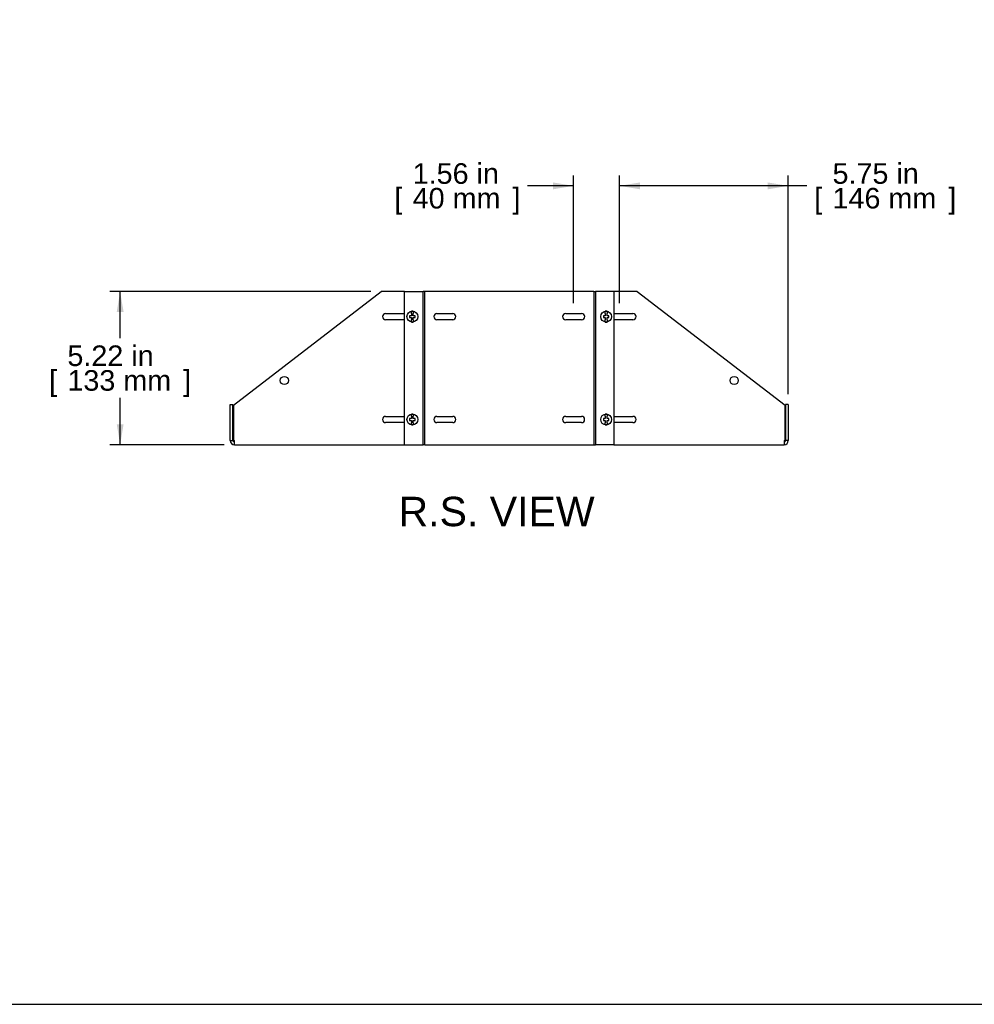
# Model space of a CAD drawing. Header units: inches. Extents: x 0 to 100, y 0 to 75.
# Tile 2 of 13: x 44 to 76, y 0 to 34. Entities that reach past the tile are written whole.
import ezdxf
from ezdxf import colors
from ezdxf.entities.mleader import LeaderData, LeaderLine
from ezdxf.enums import TextEntityAlignment as Align
from ezdxf.math import Vec2, Vec3

# ---------------------------------------------------------------- set-up
doc = ezdxf.new("R2010")
doc.units = ezdxf.units.IN
doc.header["$MEASUREMENT"] = 0
for name, color, linetype in [('COM54789', 7, 'Continuous'), ('COM57365-11', 7, 'Continuous'), ('Default', 7, 'Continuous'), ('SCS18970', 7, 'Continuous')]:
    doc.layers.add(name, color=color, linetype=linetype)
doc.styles.add('SEACAD_Arial', font='arial.ttf')
doc.dimstyles.new('WEB', dxfattribs={"dimtxt": 0.7, "dimasz": 0.7, "dimexe": 0.35, "dimexo": 0.35, "dimgap": 0.175, "dimtad": 0, "dimtih": 1, "dimtoh": 1, "dimzin": 4, "dimdsep": 46, "dimtxsty": 'SEACAD_Arial', "dimblk1": '_SE_FILLED', "dimblk2": '_SE_FILLED', "dimsah": 1, "dimcen": 0.35, "dimadec": 0, "dimazin": 0, "dimtfac": 0.8, "dimtdec": 0, "dimtofl": 0, "dimtmove": 0, "dimatfit": 3, "dimfxl": 1, "dimtolj": 1, "dimtzin": 4, "dimarcsym": 0})

# ---------------------------------------------------------------- blocks, each defined once
blk = doc.blocks.new('SE5')
at = {"layer": 'COM54789', "color": 7, "linetype": 'Continuous'}
for p, q in [((56.865, 24.259), (57.467, 24.259)), ((56.865, 19.041), (56.865, 24.259)), ((57.467, 24.259), (57.496, 24.259)), ((57.496, 19.041), (57.496, 24.259)), ((57.553, 24.259), (57.496, 24.259)), ((57.553, 19.041), (57.553, 24.259)), ((63.303, 24.259), (63.303, 19.041)), ((63.303, 24.259), (63.36, 24.259)), ((63.389, 24.259), (63.36, 24.259)), ((63.36, 24.259), (63.36, 19.041)), ((63.991, 24.259), (63.389, 24.259)), ((63.991, 24.259), (63.991, 19.041)), ((56.865, 19.041), (57.467, 19.041)), ((57.467, 19.041), (57.496, 19.041)), ((57.553, 19.041), (57.496, 19.041)), ((63.303, 19.041), (63.36, 19.041)), ((63.389, 19.041), (63.36, 19.041)), ((63.991, 19.041), (63.389, 19.041))]:
    blk.add_line(p, q, dxfattribs=at)
at = {"layer": 'COM57365-11', "color": 7, "linetype": 'Continuous'}
for p, q in [((51.038, 20.391), (56.071, 24.259)), ((56.865, 24.259), (56.071, 24.259)), ((63.303, 24.259), (57.553, 24.259)), ((64.785, 24.259), (63.991, 24.259)), ((64.785, 24.259), (69.818, 20.391)), ((56.218, 23.507), (56.865, 23.507)), ((57.968, 23.507), (58.505, 23.507)), ((62.352, 23.507), (62.889, 23.507)), ((63.991, 23.507), (64.638, 23.507)), ((56.865, 23.294), (56.218, 23.294)), ((58.505, 23.294), (57.968, 23.294)), ((62.889, 23.294), (62.352, 23.294)), ((64.638, 23.294), (63.991, 23.294)), ((50.928, 20.416), (51.023, 20.416)), ((50.928, 19.184), (50.928, 20.416)), ((51.023, 19.184), (51.023, 20.416)), ((51.038, 20.391), (51.038, 19.184)), ((69.818, 19.184), (69.818, 20.391)), ((69.928, 20.416), (69.833, 20.416)), ((69.833, 20.416), (69.833, 19.184)), ((69.928, 20.416), (69.928, 19.184)), ((56.218, 20.007), (56.865, 20.007)), ((56.865, 19.794), (56.218, 19.794)), ((57.968, 20.007), (58.505, 20.007)), ((58.505, 19.794), (57.968, 19.794)), ((62.352, 20.007), (62.889, 20.007)), ((62.889, 19.794), (62.352, 19.794)), ((63.991, 20.007), (64.638, 20.007)), ((64.638, 19.794), (63.991, 19.794)), ((50.928, 19.184), (51.023, 19.184)), ((51.038, 19.184), (51.071, 19.184)), ((51.071, 19.041), (51.071, 19.184)), ((69.785, 19.184), (69.785, 19.041)), ((69.785, 19.184), (69.818, 19.184)), ((69.928, 19.184), (69.833, 19.184)), ((51.071, 19.041), (56.865, 19.041)), ((57.553, 19.041), (63.303, 19.041)), ((63.991, 19.041), (69.785, 19.041))]:
    blk.add_line(p, q, dxfattribs=at)
for centre in [(52.772, 21.228), (68.084, 21.228)]:
    blk.add_circle(centre, 0.141, dxfattribs=at)
for centre, radius, start, end in [((56.218, 23.4), 0.106, 90, 270), ((57.968, 23.4), 0.107, 90, 270), ((58.505, 23.4), 0.107, 270, 90), ((62.352, 23.4), 0.107, 90, 270), ((62.889, 23.4), 0.107, 270, 90), ((64.638, 23.4), 0.107, 270, 90), ((56.218, 19.9), 0.107, 90, 270), ((57.968, 19.9), 0.107, 90, 270), ((58.505, 19.9), 0.107, 270, 90), ((62.352, 19.9), 0.107, 90, 270), ((62.889, 19.9), 0.106, 270, 90), ((64.638, 19.9), 0.106, 270, 90), ((51.071, 19.184), 0.143, 180, 270), ((51.071, 19.184), 0.048, 180, 270), ((69.785, 19.184), 0.143, 270, 0), ((69.785, 19.184), 0.048, 270, 0)]:
    blk.add_arc(centre, radius, start, end, dxfattribs=at)
at = {"layer": 'SCS18970', "color": 7, "linetype": 'Continuous'}
for p, q in [((57.1, 23.511), (57.1, 23.583)), ((57.1, 23.511), (57.1, 23.43)), ((57.16, 23.583), (57.16, 23.511)), ((57.16, 23.43), (57.16, 23.511)), ((63.696, 23.511), (63.696, 23.583)), ((63.696, 23.511), (63.696, 23.43)), ((63.756, 23.583), (63.756, 23.511)), ((63.756, 23.43), (63.756, 23.511)), ((57.036, 23.43), (57.036, 23.37)), ((57.1, 23.43), (57.036, 23.43)), ((57.036, 23.37), (57.1, 23.37)), ((57.1, 23.37), (57.1, 23.289)), ((57.1, 23.218), (57.1, 23.289)), ((57.224, 23.43), (57.16, 23.43)), ((57.16, 23.37), (57.224, 23.37)), ((57.16, 23.289), (57.16, 23.37)), ((57.16, 23.289), (57.16, 23.218)), ((57.224, 23.37), (57.224, 23.43)), ((63.633, 23.43), (63.633, 23.37)), ((63.696, 23.43), (63.633, 23.43)), ((63.633, 23.37), (63.696, 23.37)), ((63.696, 23.37), (63.696, 23.289)), ((63.696, 23.218), (63.696, 23.289)), ((63.82, 23.43), (63.756, 23.43)), ((63.756, 23.37), (63.82, 23.37)), ((63.756, 23.289), (63.756, 23.37)), ((63.756, 23.289), (63.756, 23.218)), ((63.82, 23.37), (63.82, 23.43)), ((57.036, 19.93), (57.036, 19.87)), ((57.1, 19.93), (57.036, 19.93)), ((57.036, 19.87), (57.1, 19.87)), ((57.1, 20.011), (57.1, 20.083)), ((57.1, 20.011), (57.1, 19.93)), ((57.1, 19.87), (57.1, 19.789)), ((57.1, 19.718), (57.1, 19.789)), ((57.16, 20.083), (57.16, 20.011)), ((57.16, 19.93), (57.16, 20.011)), ((57.224, 19.93), (57.16, 19.93)), ((57.16, 19.87), (57.224, 19.87)), ((57.16, 19.789), (57.16, 19.87)), ((57.16, 19.789), (57.16, 19.718)), ((57.224, 19.87), (57.224, 19.93)), ((63.633, 19.93), (63.633, 19.87)), ((63.696, 19.93), (63.633, 19.93)), ((63.633, 19.87), (63.696, 19.87)), ((63.696, 20.011), (63.696, 20.083)), ((63.696, 20.011), (63.696, 19.93)), ((63.696, 19.87), (63.696, 19.789)), ((63.696, 19.718), (63.696, 19.789)), ((63.756, 20.083), (63.756, 20.011)), ((63.756, 19.93), (63.756, 20.011)), ((63.82, 19.93), (63.756, 19.93)), ((63.756, 19.87), (63.82, 19.87)), ((63.756, 19.789), (63.756, 19.87)), ((63.756, 19.789), (63.756, 19.718)), ((63.82, 19.87), (63.82, 19.93))]:
    blk.add_line(p, q, dxfattribs=at)
for centre in [(57.13, 23.4), (63.726, 23.4), (57.13, 19.9), (63.726, 19.9)]:
    blk.add_circle(centre, 0.185, dxfattribs=at)
for centre, start, end in [((57.13, 23.4), 80.6585, 99.3415), ((63.726, 23.4), 80.6585, 99.3415), ((57.13, 23.4), 260.6585, 279.3415), ((63.726, 23.4), 260.6585, 279.3415), ((57.13, 19.9), 80.6585, 99.3415), ((63.726, 19.9), 80.6585, 99.3415), ((57.13, 19.9), 260.6585, 279.3415), ((63.726, 19.9), 260.6585, 279.3415)]:
    blk.add_arc(centre, 0.185, start, end, dxfattribs=at)
blk = doc.blocks.new('DMBLK5')
at = {"layer": 'Default', "linetype": 'Continuous', "transparency": 16777216}
for points in [[(61.92, 27.967), (61.92, 27.734), (62.62, 27.851)], [(64.882, 27.967), (64.182, 27.851), (64.882, 27.734)]]:
    blk.add_hatch(color=7, dxfattribs=at).paths.add_polyline_path(points)
at = {"layer": 'Default', "color": 7, "linetype": 'Continuous', "transparency": 16777216}
for p, q in [((62.62, 23.857), (62.62, 28.201)), ((64.182, 23.857), (64.182, 28.201)), ((62.62, 27.851), (61.053, 27.851)), ((65.582, 27.851), (64.182, 27.851))]:
    blk.add_line(p, q, dxfattribs=at)
at = {"layer": 'Default', "color": 7, "linetype": 'Continuous', "transparency": 16777216, "style": 'SEACAD_Arial'}
for s, p in [('1.56 in', (57.141, 28.621)), ('[', (56.517, 27.781)), (']', (60.534, 27.781)), ('40 mm', (57.141, 27.781))]:
    blk.add_text(s, height=0.7, dxfattribs=at).set_placement(p, align=Align.TOP_LEFT)
blk = doc.blocks.new('_SE_FILLED')
at = {"color": 0}
blk.add_line((0, 0), (-1, 0), dxfattribs=at)
blk.add_solid([(0, 0), (-1, -0.1665), (-1, 0.1665), (0, 0)], dxfattribs=at)
blk = doc.blocks.new('DMBLK6')
at = {"layer": 'Default', "linetype": 'Continuous', "transparency": 16777216}
for points in [[(64.882, 27.967), (64.182, 27.851), (64.882, 27.734)], [(69.228, 27.967), (69.228, 27.734), (69.928, 27.851)]]:
    blk.add_hatch(color=7, dxfattribs=at).paths.add_polyline_path(points)
at = {"layer": 'Default', "color": 7, "linetype": 'Continuous', "transparency": 16777216}
for p, q in [((64.182, 23.857), (64.182, 28.201)), ((69.928, 20.766), (69.928, 28.201)), ((70.563, 27.851), (64.182, 27.851))]:
    blk.add_line(p, q, dxfattribs=at)
at = {"layer": 'Default', "color": 7, "linetype": 'Continuous', "transparency": 16777216, "style": 'SEACAD_Arial'}
for s, p in [('5.75 in', (71.432, 28.621)), ('[', (70.808, 27.781)), (']', (75.373, 27.781)), ('146 mm', (71.432, 27.781))]:
    blk.add_text(s, height=0.7, dxfattribs=at).set_placement(p, align=Align.TOP_LEFT)
blk = doc.blocks.new('DMBLK7')
at = {"layer": 'Default', "linetype": 'Continuous', "transparency": 16777216}
for points in [[(47.067, 23.559), (47.3, 23.559), (47.183, 24.259)], [(47.067, 19.741), (47.183, 19.041), (47.3, 19.741)]]:
    blk.add_hatch(color=7, dxfattribs=at).paths.add_polyline_path(points)
at = {"layer": 'Default', "color": 7, "linetype": 'Continuous', "transparency": 16777216}
for p, q in [((55.721, 24.259), (46.833, 24.259)), ((47.183, 22.665), (47.183, 24.259)), ((47.183, 19.041), (47.183, 20.635)), ((50.721, 19.041), (46.833, 19.041))]:
    blk.add_line(p, q, dxfattribs=at)
at = {"layer": 'Default', "color": 7, "linetype": 'Continuous', "transparency": 16777216, "style": 'SEACAD_Arial'}
for s, p in [('5.22 in', (45.388, 22.42)), ('[', (44.764, 21.58)), ('133 mm', (45.388, 21.58)), (']', (49.329, 21.58))]:
    blk.add_text(s, height=0.7, dxfattribs=at).set_placement(p, align=Align.TOP_LEFT)
blk = doc.blocks.new('_DOT')
at = {"color": 0}
blk.add_line((0, 0), (-1, 0), dxfattribs=at)
at = {"color": 0, "const_width": 0.333}
blk.add_lwpolyline([(-0.1665, 0, 1), (0.1665, 0, 1)], format="xyb", close=True, dxfattribs=at)
blk = doc.blocks.new('Block222')
at = {"layer": 'Default', "color": 7, "linetype": 'Continuous'}
ml = blk.add_multileader_mtext('Standard', dxfattribs=at)
ml.set_content('{\\pxsm0.9;\\fArial|b1||i0||c0|p34;\\W1.;BRS2P1919BK\\P}', color=7)
ml.set_leader_properties()
ml.set_arrow_properties(name='DOT')
ml.build(insert=Vec2(0, 0))
ml.multileader.update_dxf_attribs({"leader_type": 0, "dogleg_length": 0, "arrow_head_size": 2.25})
ctx = ml.context
ctx.base_point, ctx.char_height, ctx.arrow_head_size, ctx.landing_gap_size = Vec3(151.414, -85.88), 2.25, 2.25, 0.787
ctx.text_align_type = 1
notes = []
notes.append((ctx, [(0, (0, 0, 0), (0, 0), (1, 0), 1, [])]))
ctx.mtext.insert, ctx.mtext.alignment = Vec3(162.383, -84.733), 2
for ctx, leaders in notes:
    for number, flags, end, landing, length, lines in leaders:
        leader = LeaderData()
        leader.index, (leader.has_last_leader_line, leader.has_dogleg_vector, leader.attachment_direction) = number, flags
        leader.last_leader_point, leader.dogleg_vector, leader.dogleg_length = Vec3(end), Vec3(landing), length
        for number, points, colour, breaks in lines:
            line = LeaderLine()
            line.index, line.vertices, line.color, line.breaks = number, Vec3.list(points), colors.encode_raw_color(colour), breaks
            leader.lines.append(line)
        ctx.leaders.append(leader)

msp = doc.modelspace()

# ---------------------------------------------------------------- linework, layer by layer
at = {"layer": 'Default', "color": 7, "linetype": 'Continuous'}
msp.add_line((0, 0), (99.938, 0), dxfattribs=at)

# ---------------------------------------------------------------- block references
at = {"layer": 'Default', "color": 7, "xscale": 0.38, "yscale": 0.38, "zscale": 0.38}
msp.add_blockref('Block222', (33.641, 33.505), dxfattribs=at)
at = {"layer": 'Default'}
msp.add_blockref('SE5', (0, 0), dxfattribs=at)

# ---------------------------------------------------------------- texts
at = {"layer": 'Default', "color": 7, "linetype": 'Continuous', "style": 'SEACAD_Arial'}
msp.add_text('R.S. VIEW', height=1, dxfattribs=at).set_placement((56.659, 17.27), align=Align.TOP_LEFT)

# ---------------------------------------------------------------- dimensions: what is measured, and where the dimension line sits
at = {"layer": 'Default', "color": 7, "linetype": 'Continuous'}
for base, p1, p2, picture, middle in [((62.62, 27.851), (64.182, 23.507), (62.62, 23.507), 'DMBLK5', (61.053, 27.851)), ((64.182, 27.851), (69.928, 20.416), (64.182, 23.507), 'DMBLK6', (70.563, 27.851))]:
    dim = msp.add_linear_dim(base=base, p1=p1, p2=p2, text='\\A1;<>', dimstyle='WEB', override={"dimpost": '\\X'}, dxfattribs=at)
    dim.commit()
    dim.dimension.update_dxf_attribs({"geometry": picture, "text_midpoint": middle, "dimtype": 160})
dim = msp.add_linear_dim(base=(47.183, 24.259), p1=(51.071, 19.041), p2=(56.071, 24.259), angle=90, text='\\A1;<>', dimstyle='WEB', override={"dimpost": '\\X'}, dxfattribs=at)
dim.commit()
dim.dimension.update_dxf_attribs({"geometry": 'DMBLK7', "text_midpoint": (47.183, 21.65), "dimtype": 160})

doc.saveas('drawing.dxf')
